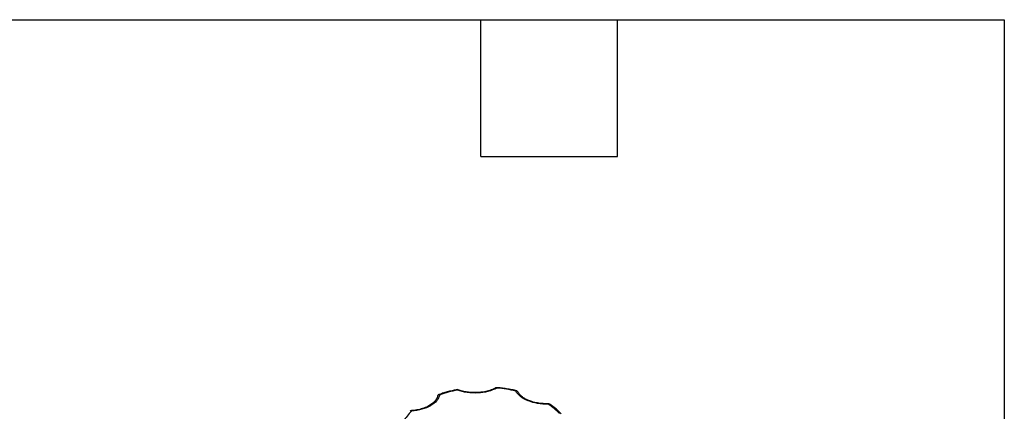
# Model space of a CAD drawing. Header units: inches. Extents: x 0.5 to 21.5, y 0.5 to 16.5.
# Tile 7 of 7: x 17.2 to 21.5, y 14.8 to 16.5. Entities that reach past the tile are written whole.
import ezdxf

# ---------------------------------------------------------------- set-up
doc = ezdxf.new("R2010")
doc.units = ezdxf.units.IN
doc.header["$LTSCALE"] = 2
doc.header["$MEASUREMENT"] = 0
doc.linetypes.add('SLD-Solid', pattern=[0])
doc.layers.add('TEXT', color=140, linetype='SLD-Solid', lineweight=25)

msp = doc.modelspace()

# ---------------------------------------------------------------- linework, layer by layer
at = {"flags": 128}
for points in [[(19.2712, 14.8857), (19.2711, 14.8857), (19.2709, 14.8855), (19.2706, 14.8849), (19.2703, 14.8839)], [(19.0967, 14.8752), (19.0961, 14.8761), (19.0955, 14.8766), (19.095, 14.8768), (19.0949, 14.8768)], [(18.8951, 14.7849), (18.8951, 14.7849), (18.8953, 14.7847), (18.8956, 14.7841), (18.8958, 14.7831)]]:
    msp.add_lwpolyline(points, dxfattribs=at)
for centre, radius, start, end in [((19.2674, 14.8802), 0.00471, 51.815, 112.9818), ((19.0175, 14.8459), 0.00843, 79.5448, 174.1358), ((19.0163, 14.8522), 0.0034, 37.6297, 100.7721), ((19.0994, 14.873), 0.00349, 76.6823, 140.9097), ((19.3555, 14.8702), 0.00248, 93.1832, 159.1095), ((19.3552, 14.8633), 0.00806, 32.9615, 104.6347), ((19.4917, 14.8137), 0.00418, 355.6924, 21.2472), ((19.4988, 14.8089), 0.00539, 62.3264, 122.7424), ((18.8931, 14.7772), 0.00654, 65.4204, 128.5788)]:
    msp.add_arc(centre, radius, start, end)
for points, knots in [([(19.2703, 14.8839), (19.2472, 14.8716), (19.2175, 14.864), (19.1547, 14.8609), (19.1233, 14.8653), (19.0967, 14.8752)], [0, 0, 0, 0, 0.5, 0.5, 1, 1, 1, 1]), ([(19.2656, 14.8846), (19.2628, 14.8832), (19.2566, 14.88), (19.2458, 14.8757), (19.2338, 14.8719), (19.2216, 14.8689), (19.2101, 14.8667), (19.1997, 14.8653), (19.1896, 14.8644), (19.181, 14.864), (19.1755, 14.864), (19.1737, 14.864)], [0, 0, 0, 0, 0.113462, 0.251658, 0.388273, 0.521268, 0.644593, 0.747553, 0.836311, 0.94727, 1, 1, 1, 1]), ([(19.2712, 14.8856), (19.2703, 14.8857), (19.2683, 14.8858), (19.2666, 14.885), (19.2657, 14.8845)], [0, 0, 0, 0, 0.460215, 1, 1, 1, 1]), ([(19.3553, 14.8726), (19.3506, 14.8737), (19.3385, 14.8765), (19.3185, 14.88), (19.2961, 14.8832), (19.2804, 14.885), (19.2722, 14.8856), (19.2712, 14.8857)], [0, 0, 0, 0, 0.172365, 0.448697, 0.716878, 0.963922, 1, 1, 1, 1]), ([(19.0091, 14.8481), (19.009, 14.8475), (19.0085, 14.8443), (19.0061, 14.8388), (19.0019, 14.8315), (18.9963, 14.8245), (18.9893, 14.8179), (18.9811, 14.8116), (18.9716, 14.8058), (18.9612, 14.8006), (18.9498, 14.796), (18.9378, 14.7922), (18.9256, 14.7892), (18.9141, 14.787), (18.9039, 14.7857), (18.8978, 14.7852), (18.8951, 14.7849)], [0, 0, 0, 0, 0.022376, 0.108072, 0.190914, 0.272078, 0.352387, 0.432299, 0.511951, 0.591361, 0.670352, 0.748438, 0.824456, 0.894946, 0.953797, 1, 1, 1, 1]), ([(19.0157, 14.8554), (19.0151, 14.8552), (19.0138, 14.8548), (19.0119, 14.8532), (19.0109, 14.8518), (19.0104, 14.8511)], [0, 0, 0, 0, 0.2600091, 0.6141968, 1, 1, 1, 1]), ([(19.0949, 14.8768), (19.0894, 14.8757), (19.0768, 14.8732), (19.0575, 14.8685), (19.0371, 14.8626), (19.0231, 14.8583), (19.0162, 14.8557), (19.0157, 14.8555)], [0, 0, 0, 0, 0.200141, 0.456412, 0.716789, 0.98032, 1, 1, 1, 1]), ([(19.1001, 14.8762), (19.0996, 14.8764), (19.098, 14.8771), (19.096, 14.8772), (19.0949, 14.8768), (19.0948, 14.8768)], [0, 0, 0, 0, 0.321478, 0.974561, 1, 1, 1, 1]), ([(19.1737, 14.864), (19.1683, 14.8641), (19.1608, 14.8642), (19.1498, 14.8651), (19.1406, 14.8662), (19.1299, 14.868), (19.119, 14.8705), (19.109, 14.8732), (19.1029, 14.8755), (19.1003, 14.8764)], [0, 0, 0, 0, 0.206106, 0.28956, 0.427498, 0.569717, 0.721136, 0.877765, 1, 1, 1, 1]), ([(19.4959, 14.8134), (19.4644, 14.8126), (19.4333, 14.8178), (19.3816, 14.8386), (19.3625, 14.8537), (19.3532, 14.8711)], [0, 0, 0, 0, 0.5, 0.5, 1, 1, 1, 1]), ([(19.3619, 14.8676), (19.3616, 14.8681), (19.3609, 14.8697), (19.3586, 14.8716), (19.3564, 14.8723), (19.3554, 14.8726)], [0, 0, 0, 0, 0.197542, 0.615961, 1, 1, 1, 1]), ([(19.4956, 14.8152), (19.4897, 14.8152), (19.4784, 14.8152), (19.4625, 14.8165), (19.4487, 14.8186), (19.4361, 14.8212), (19.425, 14.8243), (19.4149, 14.8278), (19.4045, 14.832), (19.3933, 14.8377), (19.3813, 14.8456), (19.3698, 14.8556), (19.3647, 14.8634), (19.362, 14.8677)], [0, 0, 0, 0, 0.099964, 0.18979, 0.269479, 0.339037, 0.416022, 0.477549, 0.538494, 0.633341, 0.733479, 0.854257, 1, 1, 1, 1]), ([(19.5013, 14.8136), (19.5013, 14.8136), (19.5003, 14.8145), (19.4982, 14.8152), (19.4963, 14.8151), (19.4956, 14.8151)], [0, 0, 0, 0, 0.038069, 0.660903, 1, 1, 1, 1]), ([(19.5522, 14.7715), (19.5511, 14.7728), (19.5459, 14.7785), (19.5355, 14.7881), (19.5208, 14.8001), (19.5093, 14.8086), (19.5024, 14.8129), (19.5013, 14.8136)], [0, 0, 0, 0, 0.085319, 0.371474, 0.657646, 0.943703, 1, 1, 1, 1]), ([(18.8951, 14.7848), (18.8947, 14.7848), (18.8932, 14.7848), (18.891, 14.7839), (18.8896, 14.7827), (18.889, 14.7822)], [0, 0, 0, 0, 0.157447, 0.667013, 1, 1, 1, 1])]:
    msp.add_open_spline(points, degree=3, knots=knots)
for points in [[(19.3532, 14.8711), (19.3265, 14.8772), (19.2987, 14.8815), (19.2703, 14.8839)], [(19.019, 14.8542), (19.015, 14.8362), (19.0007, 14.8194), (18.9784, 14.8065)], [(19.0967, 14.8752), (19.0695, 14.8699), (19.0435, 14.8629), (19.019, 14.8542)], [(18.9784, 14.8065), (18.9561, 14.7937), (18.9271, 14.7854), (18.8958, 14.7831)], [(19.5451, 14.7729), (19.5314, 14.7874), (19.5149, 14.801), (19.4959, 14.8134)], [(18.8958, 14.7831), (18.8808, 14.769), (18.8686, 14.7539), (18.8596, 14.7382)]]:
    msp.add_open_spline(points, degree=3)
at = {"layer": 'TEXT'}
for p, q in [((0.5, 16.5), (21.5, 16.5)), ((19.2, 15.9), (19.2, 16.5)), ((19.8, 15.9), (19.8, 16.5)), ((21.5, 16.5), (21.5, 0.5)), ((19.2, 15.9), (19.8, 15.9))]:
    msp.add_line(p, q, dxfattribs=at)

doc.saveas('drawing.dxf')
